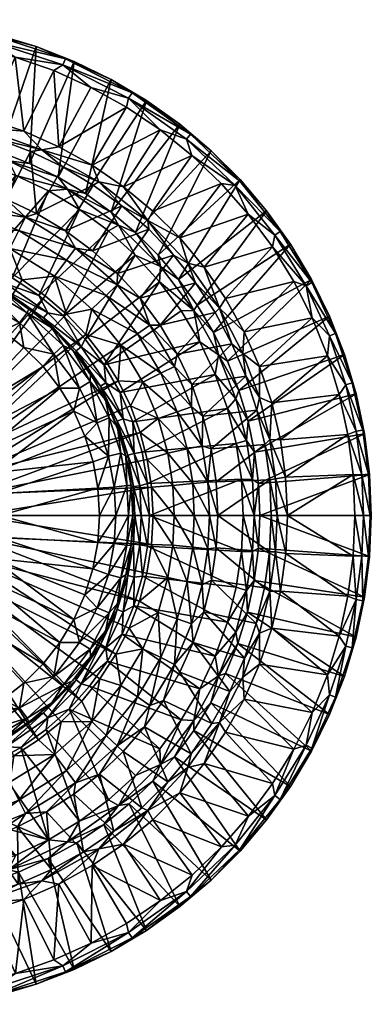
# Model space of a CAD drawing. Header units: inches. Extents: x -149 to 149, y -149 to 149.
# Tile 7 of 7: x 44 to 149, y -147 to 149. Entities that reach past the tile are written whole.
import ezdxf

# ---------------------------------------------------------------- set-up
doc = ezdxf.new("R2010")
doc.units = ezdxf.units.IN
doc.header["$MEASUREMENT"] = 0
doc.layers.add('Layer 1', color=7, linetype='Continuous')

# ---------------------------------------------------------------- blocks, each defined once
blk = doc.blocks.new('Lavabo Bucket 30')
at = {"color": 253, "true_color": 0xa4adb2}
mesh = blk.add_polyface(dxfattribs=at)
corners = [(0, 123.94, 235), (11.48, 123.41, 235), (10.49, 120.39, 233.93), (-10.49, 120.39, 233.93), (15.98, 118, 231.17), (31, 116.8, 233.93), (22.79, 121.83, 235), (50.17, 109.94, 233.93), (44.79, 115.56, 235), (55.28, 110.93, 235), (33.94, 119.2, 235), (5.33, 118.96, 231.17), (-5.37, 118.96, 231.17), (26.48, 116.1, 231.17), (36.79, 113.26, 231.17), (9.53, 115.24, 4.26), (0, 113.95, 1.21), (20.55, 112.09, 1.21), (10.86, 110.16), (19.02, 114.06, 4.26), (0, 115.63, 4.26), (28.37, 112.1, 4.26), (34.74, 142.67, 234.25), (11.73, 146.37, 234.25), (35.2, 144.56, 231.99), (11.88, 148.31, 231.99), (24.54, 147.11, 229.26), (36.6, 144.59, 229.26), (48.43, 141.08, 229.26), (57.23, 137.34, 231.99), (12.31, 148.63, 229.26), (-0.02, 149.14, 229.26), (59.91, 136.6, 229.26), (56.48, 135.54, 234.25), (-11.73, 146.37, 234.25), (18.3, 143.03, 235), (42.19, 137.89, 235), (6.09, 144.07, 235), (-6.16, 144.07, 235), (30.35, 140.97, 235), (53.74, 133.81, 235), (37.54, 109.38, 4.26), (46.45, 105.91, 4.26), (55.04, 101.72, 4.26), (10.12, 102.53, 164.33), (0.03, 103.03, 164.33)]
mesh.append_faces([[corners[k] for k in face] for face in [(0, 1, 2), (3, 0, 2), (4, 2, 5), (6, 5, 2), (7, 8, 9), (5, 10, 8), (8, 7, 5), (6, 10, 5), (1, 6, 2), (2, 11, 12), (2, 4, 11), (5, 13, 4), (5, 14, 13), (5, 7, 14), (15, 16, 17), (16, 18, 17), (15, 17, 19), (16, 15, 20), (17, 21, 19), (22, 23, 24), (24, 25, 26), (24, 26, 27), (28, 24, 27), (28, 29, 24), (30, 25, 31), (29, 28, 32), (29, 33, 22), (25, 30, 26), (23, 34, 25), (35, 23, 22), (24, 23, 25), (36, 22, 33), (29, 22, 24), (23, 37, 38), (23, 35, 37), (22, 39, 35), (22, 36, 39), (33, 40, 36), (31, 15, 30), (15, 31, 20), (19, 26, 30), (30, 15, 19), (27, 26, 21), (19, 21, 26), (27, 41, 28), (41, 27, 21), (42, 32, 28), (28, 41, 42), (42, 43, 32), (35, 1, 37), (6, 35, 39), (37, 1, 0), (36, 10, 39), (8, 36, 40), (40, 9, 8), (36, 8, 10), (39, 10, 6), (35, 6, 1), (44, 11, 4), (11, 45, 12)]], dxfattribs={"color": 253})
mesh = blk.add_polyface(dxfattribs=at)
corners = [(82.02, 88.75, 233.93), (67.32, 100.36, 233.93), (74.7, 98.9, 235), (82.3, 86.07, 231.17), (74.25, 93.11, 231.17), (50.17, 109.94, 233.93), (65.27, 105.36, 235), (55.28, 110.93, 235), (65.62, 99.39, 231.17), (56.43, 104.88, 231.17), (83.52, 91.57, 235), (55.04, 101.72, 4.26), (57.85, 98.18, 1.21), (63.27, 96.81, 4.26), (52.17, 97.62), (61.46, 92.05), (73.2, 87.34, 1.21), (78.24, 78.29), (85.86, 74.93, 1.21), (70.19, 85.58), (78.33, 85.07, 4.26), (71.03, 91.26, 4.26), (70.99, 131.18, 229.26), (81.59, 124.86, 229.26), (77.26, 127.16, 231.99), (57.23, 137.34, 231.99), (59.91, 136.6, 229.26), (76.25, 125.49, 234.25), (56.48, 135.54, 234.25), (94.84, 114.65, 231.99), (64.9, 128.77, 235), (53.74, 133.81, 235), (75.59, 122.8, 235), (85.72, 115.96, 235), (91.61, 117.69, 229.26), (49.31, 66.14), (56.63, 59.99), (63.21, 53.02), (85.55, 70.24), (57.26, 85.62, 164.33), (48.59, 90.82, 164.33), (65.37, 79.6, 164.33), (72.87, 72.82, 164.33), (89.69, 78.33, 231.17), (79.67, 65.32, 164.33), (60.32, 80.43, 158.38), (72.8, 69.33, 158.38), (65.14, 62.04, 150.04), (53.97, 71.97, 150.04), (69.49, 66.19, 153.29), (57.58, 76.77, 153.29)]
mesh.append_faces([[corners[k] for k in face] for face in [(0, 1, 2), (3, 4, 0), (1, 5, 6), (2, 1, 6), (7, 6, 5), (8, 9, 1), (0, 2, 10), (5, 1, 9), (8, 1, 4), (1, 0, 4), (11, 12, 13), (14, 15, 12), (16, 17, 18), (16, 15, 19), (12, 15, 16), (16, 19, 17), (16, 20, 21), (21, 13, 12), (12, 16, 21), (16, 18, 20), (22, 23, 24), (24, 25, 22), (25, 26, 22), (24, 27, 28), (24, 28, 25), (27, 24, 29), (28, 30, 31), (27, 32, 30), (28, 27, 30), (32, 27, 33), (22, 26, 11), (22, 13, 23), (13, 22, 11), (21, 34, 23), (23, 13, 21), (21, 20, 34), (35, 36, 19), (37, 38, 17), (36, 17, 19), (35, 19, 15), (33, 2, 6), (30, 7, 31), (6, 7, 32), (33, 6, 32), (32, 7, 30), (8, 39, 40), (4, 41, 39), (8, 4, 39), (3, 42, 41), (43, 42, 3), (42, 43, 44), (41, 4, 3), (39, 41, 45), (46, 45, 42), (47, 48, 49), (49, 48, 50), (50, 46, 49), (45, 46, 50), (45, 41, 42), (44, 46, 42)]], dxfattribs={"color": 253})
mesh = blk.add_polyface(dxfattribs=at)
corners = [(82.02, 88.75, 233.93), (94.07, 75.85, 233.93), (89.69, 78.33, 231.17), (91.62, 83.47, 235), (83.52, 91.57, 235), (98.93, 74.66, 235), (103.53, 62.33, 233.93), (96.34, 69.99, 231.17), (105.38, 65.24, 235), (82.3, 86.07, 231.17), (85.86, 74.93, 1.21), (78.24, 78.29), (85.55, 70.24), (95.81, 61.69, 1.21), (91.26, 71.02, 4.26), (85.08, 78.31, 4.26), (78.33, 85.07, 4.26), (85.72, 115.96, 235), (93.59, 113.15, 234.25), (95.24, 108.27, 235), (91.61, 117.69, 229.26), (77.26, 127.16, 231.99), (81.59, 124.86, 229.26), (94.84, 114.65, 231.99), (101.02, 109.73, 229.26), (109.7, 100.52, 231.99), (108.26, 99.21, 234.25), (109.75, 101.01, 229.26), (117.71, 91.61, 229.26), (121.8, 85.45, 231.99), (131.28, 70.02, 231.99), (124.88, 81.58, 229.26), (131.19, 70.97, 229.26), (136.59, 59.91, 229.26), (129.56, 69.1, 234.25), (120.21, 84.33, 234.25), (76.25, 125.49, 234.25), (119.46, 80.77, 235), (104.07, 99.81, 235), (112.18, 90.6, 235), (125.87, 70.35, 235), (96.82, 63.23, 4.26), (101.7, 55.04, 4.26), (74.7, 98.9, 235), (79.67, 65.32, 164.33)]
mesh.append_faces([[corners[k] for k in face] for face in [(0, 1, 2), (1, 0, 3), (3, 0, 4), (3, 5, 1), (6, 1, 5), (1, 6, 7), (8, 6, 5), (2, 9, 0), (1, 7, 2), (10, 11, 12), (10, 12, 13), (10, 13, 14), (10, 15, 16), (15, 10, 14), (17, 18, 19), (20, 21, 22), (23, 21, 20), (20, 24, 23), (18, 25, 26), (24, 25, 23), (24, 27, 25), (28, 25, 27), (25, 28, 29), (30, 29, 31), (32, 33, 30), (34, 35, 30), (30, 31, 32), (29, 28, 31), (36, 23, 18), (19, 18, 26), (25, 18, 23), (26, 29, 35), (26, 25, 29), (34, 37, 35), (30, 35, 29), (36, 18, 17), (26, 38, 19), (26, 39, 38), (35, 37, 39), (26, 35, 39), (34, 40, 37), (24, 20, 16), (24, 15, 27), (15, 24, 16), (14, 28, 27), (27, 15, 14), (31, 28, 41), (14, 41, 28), (31, 42, 32), (42, 31, 41), (4, 38, 3), (8, 5, 37), (4, 43, 19), (3, 39, 5), (40, 8, 37), (37, 5, 39), (39, 3, 38), (38, 4, 19), (19, 43, 17), (44, 2, 7)]], dxfattribs={"color": 253})
mesh = blk.add_polyface(dxfattribs=at)
corners = [(50.17, 109.94, 233.93), (46.8, 109.51, 231.17), (36.79, 113.26, 231.17), (56.43, 104.88, 231.17), (0, 113.95, 1.21), (-0.05, 110.68), (10.86, 110.16), (20.55, 112.09, 1.21), (21.56, 108.57), (42.31, 102.28), (40.11, 106.66, 1.21), (32.11, 105.93), (46.45, 105.91, 4.26), (37.54, 109.38, 4.26), (57.85, 98.18, 1.21), (52.17, 97.62), (28.37, 112.1, 4.26), (55.04, 101.72, 4.26), (23.66, 79.03), (-4.76, 82.35), (4.84, 82.35), (14.38, 81.23), (32.71, 75.73), (41.25, 71.45), (61.46, 92.05), (5.33, 118.96, 231.17), (10.12, 102.53, 164.33), (0.03, 103.03, 164.33), (20.13, 101.04, 164.33), (26.48, 116.1, 231.17), (29.94, 98.56, 164.33), (15.98, 118, 231.17), (48.59, 90.82, 164.33), (39.45, 95.15, 164.33), (65.62, 99.39, 231.17), (28.15, 96.51, 158.38), (45.3, 89.75, 158.38), (25.19, 86.36, 150.04), (12.69, 82.61, 149), (8.55, 89.55, 150.04), (4.25, 83.48, 149), (-4.21, 83.47, 149), (20.97, 80.89, 149), (-8.55, 89.55, 150.04), (9.12, 95.53, 153.29), (26.87, 92.13, 153.29), (40.54, 80.31, 150.04), (43.25, 85.67, 153.29), (-9.12, 95.53, 153.29), (9.55, 100.08, 158.38), (60.32, 80.43, 158.38), (-9.55, 100.08, 158.38), (57.26, 85.62, 164.33)]
mesh.append_faces([[corners[k] for k in face] for face in [(0, 1, 2), (1, 0, 3), (4, 5, 6), (7, 6, 8), (9, 10, 11), (12, 13, 10), (11, 10, 7), (9, 14, 10), (14, 9, 15), (7, 8, 11), (10, 13, 16), (16, 7, 10), (12, 10, 17), (10, 14, 17), (11, 18, 9), (5, 19, 20), (18, 8, 21), (20, 21, 6), (15, 9, 22), (23, 24, 15), (18, 22, 9), (18, 11, 8), (21, 8, 6), (20, 6, 5), (25, 26, 27), (28, 29, 30), (28, 26, 31), (31, 29, 28), (32, 33, 1), (1, 33, 2), (33, 30, 2), (30, 29, 2), (3, 32, 1), (3, 34, 32), (35, 28, 30), (36, 33, 32), (37, 38, 39), (40, 41, 39), (39, 38, 40), (38, 37, 42), (39, 43, 44), (37, 39, 45), (39, 44, 45), (46, 37, 47), (47, 37, 45), (48, 49, 44), (44, 35, 45), (35, 44, 49), (45, 36, 47), (36, 45, 35), (50, 47, 36), (26, 49, 27), (49, 51, 27), (49, 26, 28), (35, 49, 28), (35, 30, 33), (36, 35, 33), (36, 32, 52), (50, 36, 52)]], dxfattribs={"color": 253})
mesh = blk.add_polyface(dxfattribs=at)
corners = [(24.08, 74.34, 2.55), (33.66, 69.77, 5), (38.46, 68.02, 2.55), (51.94, 60.92, 0.64), (56.63, 59.99), (49.31, 66.14), (48.32, 60.54, 5), (54.81, 54.74, 5), (50.69, 59.46, 2.55), (41.25, 65.56, 5), (60.46, 49.5, 2.55), (39.41, 69.68, 0.64), (61.94, 50.71, 0.64), (41.25, 71.45), (32.71, 75.73), (24.67, 76.16, 0.64), (52.17, 97.62), (61.46, 92.05), (63.43, 54.4, 149), (20.06, 22.21, 149), (57.59, 60.53, 149), (15.04, 25.89, 149), (36.84, 74.99, 149), (44.22, 70.88, 149), (51.18, 66.04, 149), (68.61, 47.7, 149), (73.08, 40.53, 149), (24.25, 17.55, 149), (24.08, 28.75, 120), (44.8, 50.48, 120), (38.36, 55.54, 120), (50.52, 44.77, 120), (55.58, 38.29, 120), (28.68, 24.15, 120), (30.69, 71.18, 110), (25.62, 73.11, 5), (38.77, 67.13, 110), (46.29, 62.19, 110), (53.2, 56.39, 110), (59.4, 49.81, 110), (29.06, 78.34, 149), (25.19, 86.36, 150.04), (40.54, 80.31, 150.04), (53.97, 71.97, 150.04), (57.58, 76.77, 153.29), (43.25, 85.67, 153.29), (60.32, 80.43, 158.38), (30.66, 65.58, 118.72), (31.42, 59.73, 120), (43.43, 57.91, 118.72), (53.73, 48.51, 118.72), (32.28, 69.05, 114.89), (45.73, 60.98, 114.89), (56.58, 51.08, 114.89)]
mesh.append_faces([[corners[k] for k in face] for face in [(0, 1, 2), (3, 4, 5), (6, 7, 8), (2, 1, 9), (9, 6, 8), (9, 8, 2), (7, 10, 8), (11, 0, 2), (3, 2, 8), (3, 11, 2), (4, 3, 12), (12, 3, 8), (11, 13, 14), (15, 11, 14), (13, 11, 5), (11, 3, 5), (13, 16, 14), (17, 13, 5), (18, 19, 20), (21, 22, 23), (23, 24, 21), (24, 20, 19), (25, 26, 27), (27, 18, 25), (28, 29, 30), (31, 29, 28), (32, 31, 33), (34, 1, 35), (1, 36, 9), (36, 1, 34), (6, 9, 37), (36, 37, 9), (38, 7, 6), (6, 37, 38), (39, 7, 38), (40, 41, 42), (42, 23, 22), (43, 42, 44), (42, 22, 40), (20, 24, 43), (23, 42, 43), (24, 23, 43), (44, 42, 45), (45, 46, 44), (47, 48, 30), (47, 30, 49), (29, 50, 49), (31, 50, 29), (51, 36, 34), (49, 30, 29), (32, 50, 31), (49, 50, 52), (52, 50, 53), (49, 51, 47), (51, 49, 52), (38, 53, 39), (37, 52, 38), (52, 53, 38), (52, 37, 36), (51, 52, 36)]], dxfattribs={"color": 253})
mesh = blk.add_polyface(dxfattribs=at)
corners = [(24.08, 74.34, 2.55), (17.28, 75.53, 5), (25.62, 73.11, 5), (8.2, 77.71, 2.55), (0, 77.5, 5), (8.71, 77, 5), (33.66, 69.77, 5), (24.67, 76.16, 0.64), (-8.2, 77.71, 2.55), (8.4, 79.61, 0.64), (14.38, 81.23), (4.84, 82.35), (39.41, 69.68, 0.64), (-8.4, 79.61, 0.64), (23.66, 79.03), (32.71, 75.73), (20.97, 80.89, 149), (3.16, 29.83, 149), (12.69, 82.61, 149), (29.06, 78.34, 149), (9.32, 28.48, 149), (4.25, 83.48, 149), (36.84, 74.99, 149), (20.06, 22.21, 149), (15.04, 25.89, 149), (51.18, 66.04, 149), (-3.11, 29.82, 149), (18.69, 32.5, 120), (31.42, 59.73, 120), (12.8, 35.25, 120), (6.44, 36.93, 120), (16.2, 65.52, 120), (8.16, 67.01, 120), (23.92, 63.12, 120), (0, 37.5, 120), (0.07, 67.49, 120), (38.36, 55.54, 120), (24.08, 28.75, 120), (4.49, 77.37, 110), (13.46, 76.32, 110), (22.2, 74.25, 110), (30.69, 71.18, 110), (25.19, 86.36, 150.04), (30.66, 65.58, 118.72), (16.73, 74.36, 114.89), (15.89, 70.62, 118.72), (0, 72.39, 118.72), (32.28, 69.05, 114.89), (0, 76.22, 114.89), (15.36, 31.51, 119.36), (5.36, 34.64, 119.36), (-5.36, 34.64, 119.36), (5.07, 32.75, 117.45)]
mesh.append_faces([[corners[k] for k in face] for face in [(0, 1, 2), (3, 4, 5), (1, 0, 3), (6, 0, 2), (5, 1, 3), (3, 0, 7), (3, 8, 4), (9, 10, 11), (9, 8, 3), (10, 9, 7), (7, 9, 3), (0, 12, 7), (13, 9, 11), (14, 10, 7), (7, 15, 14), (16, 17, 18), (16, 19, 20), (18, 17, 21), (20, 19, 22), (17, 16, 20), (23, 24, 25), (24, 20, 22), (21, 17, 26), (27, 28, 29), (30, 31, 32), (33, 31, 29), (32, 34, 30), (35, 34, 32), (30, 29, 31), (33, 29, 28), (28, 27, 36), (36, 27, 37), (5, 4, 38), (5, 39, 1), (39, 5, 38), (2, 1, 40), (39, 40, 1), (2, 40, 41), (19, 16, 42), (33, 28, 43), (39, 44, 40), (43, 45, 33), (31, 33, 45), (45, 46, 32), (45, 32, 31), (32, 46, 35), (43, 44, 45), (44, 43, 47), (45, 48, 46), (48, 45, 44), (47, 41, 40), (44, 47, 40), (44, 39, 38), (48, 44, 38), (49, 29, 50), (51, 52, 50), (29, 30, 50), (34, 50, 30), (51, 50, 34)]], dxfattribs={"color": 253})
mesh = blk.add_polyface(dxfattribs=at)
corners = [(95.81, 61.69, 1.21), (85.55, 70.24), (92.02, 61.52), (61.94, 50.71, 0.64), (50.69, 59.46, 2.55), (60.46, 49.5, 2.55), (60.59, 48.27, 5), (54.81, 54.74, 5), (65.62, 41.18, 5), (69.82, 33.57, 5), (67.76, 38.91, 2.55), (69.43, 39.86, 0.64), (74.62, 29, 0.64), (63.21, 53.02), (56.63, 59.99), (68.94, 45.3), (73.74, 36.98), (97.6, 52.21), (78.24, 78.29), (77.54, 28.17), (102.25, 42.38), (79.67, 65.32, 164.33), (96.34, 69.99, 231.17), (85.68, 57.21, 164.33), (59.4, 49.81, 110), (64.76, 42.6, 110), (69.27, 34.79, 110), (90.87, 48.53, 164.33), (89.99, 44.83, 158.38), (82.64, 57.24, 158.38), (65.14, 62.04, 150.04), (73.95, 51.22, 150.04), (63.43, 54.4, 149), (53.97, 71.97, 150.04), (57.59, 60.53, 149), (73.08, 40.53, 149), (68.61, 47.7, 149), (76.8, 32.91, 149), (80.52, 40.11, 150.04), (85.1, 29.18, 150.04), (78.89, 54.64, 153.29), (69.49, 66.19, 153.29), (85.9, 42.79, 153.29), (90.78, 31.12, 153.29), (72.8, 69.33, 158.38), (95.1, 32.61, 158.38), (61.46, 38.24, 118.72), (55.58, 38.29, 120), (59.77, 31.36, 120), (56.58, 51.08, 114.89), (64.72, 40.27, 114.89), (53.73, 48.51, 118.72), (66.82, 27.84, 118.72), (70.36, 29.32, 114.89)]
mesh.append_faces([[corners[k] for k in face] for face in [(0, 1, 2), (3, 4, 5), (6, 5, 7), (5, 6, 8), (8, 9, 10), (5, 8, 10), (11, 5, 10), (11, 3, 5), (12, 11, 10), (13, 14, 3), (3, 15, 13), (11, 16, 15), (3, 11, 15), (11, 12, 16), (17, 2, 15), (18, 14, 13), (16, 19, 20), (17, 16, 20), (15, 1, 13), (15, 16, 17), (15, 2, 1), (21, 22, 23), (7, 24, 6), (8, 6, 25), (24, 25, 6), (26, 9, 8), (8, 25, 26), (27, 28, 29), (30, 31, 32), (33, 30, 34), (35, 36, 31), (34, 30, 32), (36, 32, 31), (37, 35, 38), (31, 38, 35), (37, 38, 39), (31, 30, 40), (40, 30, 41), (38, 31, 42), (42, 31, 40), (43, 38, 42), (41, 29, 40), (29, 41, 44), (40, 28, 42), (29, 28, 40), (42, 45, 43), (28, 45, 42), (23, 29, 21), (29, 44, 21), (29, 23, 27), (46, 47, 48), (49, 50, 24), (47, 46, 51), (46, 52, 50), (46, 49, 51), (50, 49, 46), (25, 50, 26), (50, 53, 26), (50, 25, 24)]], dxfattribs={"color": 253})
mesh = blk.add_polyface(dxfattribs=at)
corners = [(110.59, 48.72, 233.93), (110.96, 55.21, 235), (115.58, 44.75, 235), (103.53, 62.33, 233.93), (119.22, 33.87, 235), (115.53, 35.46, 233.93), (114.81, 31.68, 231.17), (111.49, 41.85, 231.17), (102.23, 61.07, 231.17), (96.34, 69.99, 231.17), (107.29, 51.66, 231.17), (105.38, 65.24, 235), (96.82, 63.23, 4.26), (91.26, 71.02, 4.26), (95.81, 61.69, 1.21), (92.02, 61.52), (97.6, 52.21), (102.25, 42.38), (108.41, 35.11, 1.21), (103.23, 48.26, 1.21), (105.91, 32.16), (101.7, 55.04, 4.26), (105.91, 46.44, 4.26), (109.38, 37.55, 4.26), (138.37, 54.7, 231.99), (141.07, 48.43, 229.26), (143.36, 39.84, 231.99), (144.6, 36.61, 229.26), (131.28, 70.02, 231.99), (136.59, 59.91, 229.26), (146.56, 25.68, 231.99), (129.56, 69.1, 234.25), (136.56, 53.98, 234.25), (141.48, 39.32, 234.25), (131.38, 59.44, 235), (125.87, 70.35, 235), (135.96, 48.04, 235), (139.54, 36.36, 235), (131.19, 70.97, 229.26), (112.11, 28.39, 4.26), (77.54, 28.17), (90.87, 48.53, 164.33), (95.19, 39.38, 164.33), (85.68, 57.21, 164.33), (98.58, 29.88, 164.33), (89.99, 44.83, 158.38), (95.1, 32.61, 158.38)]
mesh.append_faces([[corners[k] for k in face] for face in [(0, 1, 2), (0, 3, 1), (4, 5, 2), (0, 2, 5), (5, 6, 7), (3, 8, 9), (8, 3, 10), (3, 11, 1), (0, 10, 3), (10, 0, 7), (0, 5, 7), (12, 13, 14), (14, 15, 16), (17, 18, 19), (14, 16, 19), (18, 17, 20), (16, 17, 19), (14, 21, 12), (19, 22, 21), (14, 19, 21), (22, 19, 23), (18, 23, 19), (24, 25, 26), (25, 27, 26), (28, 29, 24), (25, 24, 29), (26, 27, 30), (31, 24, 32), (31, 28, 24), (32, 26, 33), (32, 24, 26), (33, 26, 30), (31, 34, 35), (32, 36, 34), (31, 32, 34), (33, 37, 36), (32, 33, 36), (22, 29, 38), (38, 21, 22), (25, 29, 23), (22, 23, 29), (25, 39, 27), (39, 25, 23), (40, 20, 17), (36, 2, 34), (4, 36, 37), (1, 11, 35), (1, 35, 34), (36, 4, 2), (34, 2, 1), (10, 41, 8), (42, 10, 7), (41, 43, 8), (8, 43, 9), (10, 42, 41), (42, 7, 44), (6, 44, 7), (42, 45, 41), (44, 46, 42), (46, 45, 42)]], dxfattribs={"color": 253})
mesh = blk.add_polyface(dxfattribs=at)
corners = [(32.24, 0, 86.02), (32.5, 0, 87), (31.98, 6, 87), (32.5, 0, 115), (32.03, -5.36, 115), (33.14, 0, 117.45), (36.96, -6.53, 120), (37.5, 0, 120), (34.57, -5.8, 119.36), (35.05, 0, 119.36), (32.68, -5.49, 117.45), (31.02, -11.66, 117.45), (32.81, -12.34, 119.36), (35.27, -12.86, 120), (65.52, -16.11, 120), (71.89, -8.49, 118.72), (66.99, -8.14, 120), (67.5, 0, 120), (72.39, 0, 118.72), (32.04, 5.67, 115), (76.8, 32.91, 149), (79.74, 24.98, 149), (27.38, 12.11, 149), (83.14, 8.47, 149), (29.31, 6.24, 149), (81.86, 16.79, 149), (81.76, -17.39, 149), (29.32, -6.31, 149), (83.12, -8.8, 149), (83.59, 0, 149), (30, 0, 149), (73.08, 40.53, 149), (24.25, 17.55, 149), (20.06, 22.21, 149), (63.43, 54.4, 149), (24.08, 28.75, 120), (28.68, 24.15, 120), (50.52, 44.77, 120), (59.77, 31.36, 120), (55.58, 38.29, 120), (32.44, 18.8, 120), (35.22, 12.85, 120), (63.13, 23.88, 120), (65.54, 16.16, 120), (36.91, 6.57, 120), (66.99, 8.2, 120), (66.82, 27.84, 118.72), (61.46, 38.24, 118.72), (70.16, 17.82, 118.72), (71.89, 8.49, 118.72), (64.72, 40.27, 114.89), (70.36, 29.32, 114.89), (32.68, 5.49, 117.45), (34.57, 5.8, 119.36), (32.81, 12.34, 119.36), (31.02, 11.66, 117.45)]
mesh.append_faces([[corners[k] for k in face] for face in [(0, 1, 2), (3, 4, 5), (6, 7, 8), (7, 9, 8), (10, 9, 5), (10, 11, 8), (8, 11, 12), (4, 10, 5), (12, 13, 6), (8, 12, 6), (10, 8, 9), (14, 15, 16), (17, 16, 18), (19, 2, 1), (3, 19, 1), (20, 21, 22), (23, 24, 25), (26, 27, 28), (29, 30, 23), (28, 30, 29), (25, 24, 21), (22, 31, 20), (27, 30, 28), (30, 24, 23), (24, 22, 21), (22, 32, 31), (32, 33, 34), (35, 36, 37), (38, 39, 40), (38, 41, 42), (43, 41, 44), (7, 16, 17), (45, 7, 17), (6, 14, 16), (6, 16, 7), (41, 38, 40), (40, 39, 36), (41, 43, 42), (44, 45, 43), (45, 44, 7), (4, 3, 1), (38, 46, 47), (46, 38, 42), (48, 46, 42), (43, 45, 48), (48, 42, 43), (49, 45, 17), (50, 46, 51), (3, 5, 52), (9, 7, 44), (44, 41, 53), (41, 54, 53), (5, 9, 53), (52, 54, 55), (52, 19, 3), (53, 54, 52), (53, 52, 5), (44, 53, 9), (40, 54, 41)]], dxfattribs={"color": 253})
mesh = blk.add_polyface(dxfattribs=at)
corners = [(69.82, 33.57, 5), (72.83, 28.31, 2.55), (67.76, 38.91, 2.55), (73.13, 25.56, 5), (82.5, 0), (81.93, 9.63), (79.56, 8.87, 0.64), (76.01, 18.13, 2.55), (75.54, 17.21, 5), (78.14, 0, 2.55), (77.66, 8.66, 2.55), (76.99, 8.69, 5), (77.5, 0, 5), (80.05, 0, 0.64), (74.62, 29, 0.64), (77.87, 18.58, 0.64), (77.54, 28.17), (73.74, 36.98), (80.28, 19.02), (72.39, 0, 118.72), (66.99, -8.14, 120), (71.89, -8.49, 118.72), (75.7, -8.94, 114.89), (77.5, 0, 110), (76.22, 0, 114.89), (77, -9.02, 110), (77.03, -8.7, 5), (72.85, 26.5, 110), (69.27, 34.79, 110), (75.43, 17.89, 110), (77, 9.02, 110), (79.74, 24.98, 149), (76.8, 32.91, 149), (85.1, 29.18, 150.04), (87.99, 18.73, 150.04), (81.86, 16.79, 149), (75.7, 8.94, 114.89), (73.88, 18.76, 114.89), (71.89, 8.49, 118.72), (70.16, 17.82, 118.72), (66.99, 8.2, 120), (67.5, 0, 120), (66.82, 27.84, 118.72), (70.36, 29.32, 114.89), (81.96, -9.24), (77.66, -8.66, 2.55), (79.56, -8.87, 0.64)]
mesh.append_faces([[corners[k] for k in face] for face in [(0, 1, 2), (3, 1, 0), (4, 5, 6), (3, 7, 1), (7, 3, 8), (9, 10, 11), (9, 11, 12), (6, 13, 4), (10, 7, 8), (10, 9, 13), (2, 1, 14), (1, 7, 15), (15, 14, 1), (7, 10, 6), (6, 15, 7), (11, 10, 8), (14, 16, 17), (18, 16, 15), (14, 15, 16), (18, 15, 5), (15, 6, 5), (6, 10, 13), (19, 20, 21), (22, 23, 24), (24, 21, 22), (19, 21, 24), (25, 23, 22), (23, 26, 12), (26, 23, 25), (0, 27, 3), (27, 0, 28), (8, 3, 29), (27, 29, 3), (30, 11, 8), (8, 29, 30), (23, 11, 30), (23, 12, 11), (31, 32, 33), (34, 35, 31), (24, 30, 36), (24, 23, 30), (19, 24, 36), (37, 36, 29), (38, 39, 40), (19, 38, 41), (38, 37, 39), (36, 37, 38), (42, 39, 43), (37, 43, 39), (38, 19, 36), (29, 36, 30), (27, 37, 29), (28, 43, 27), (43, 37, 27), (44, 4, 13), (45, 9, 12), (26, 45, 12), (13, 9, 46), (45, 46, 9), (46, 44, 13)]], dxfattribs={"color": 253})
mesh = blk.add_polyface(dxfattribs=at)
corners = [(114.08, 19.04, 4.26), (112.11, 28.39, 4.26), (111.7, 22.57, 1.21), (105.91, 32.16), (108.56, 21.61), (108.41, 35.11, 1.21), (113.44, 10.83, 1.21), (110.15, 10.89), (110.69, 0), (113.95, 0, 1.21), (109.38, 37.55, 4.26), (103.03, 0, 164.33), (102.55, -9.8, 164.33), (100.53, 0, 158.38), (100.03, -10.03, 158.38), (95.49, -9.57, 153.29), (89.96, 0, 150.04), (95.97, 0, 153.29), (89.51, -8.97, 150.04), (83.12, -8.8, 149), (83.59, 0, 149), (119.08, 0, 231.17), (118.56, -10.99, 231.17), (77.54, 28.17), (80.28, 19.02), (82.5, 0), (110.17, -10.86), (81.93, 9.63), (81.96, -9.24), (101.04, 20.07, 164.33), (98.58, 29.88, 164.33), (114.81, 31.68, 231.17), (118.62, 10.69, 231.17), (102.52, 10.11, 164.33), (117.18, 21.28, 231.17), (90.78, 31.12, 153.29), (85.1, 29.18, 150.04), (80.52, 40.11, 150.04), (79.74, 24.98, 149), (87.99, 18.73, 150.04), (93.86, 19.98, 153.29), (100.03, 10.03, 158.38), (95.49, 9.57, 153.29), (89.51, 8.97, 150.04), (83.14, 8.47, 149), (81.86, 16.79, 149), (98.33, 20.93, 158.38), (95.1, 32.61, 158.38), (113.44, -10.83, 1.21)]
mesh.append_faces([[corners[k] for k in face] for face in [(0, 1, 2), (2, 3, 4), (2, 5, 3), (4, 6, 2), (6, 4, 7), (8, 9, 7), (7, 9, 6), (10, 5, 1), (5, 2, 1), (2, 6, 0), (11, 12, 13), (14, 13, 12), (15, 16, 17), (18, 19, 20), (18, 20, 16), (15, 18, 16), (17, 13, 14), (15, 17, 14), (21, 22, 11), (22, 12, 11), (23, 24, 3), (25, 26, 8), (27, 25, 7), (27, 4, 24), (25, 28, 26), (25, 8, 7), (27, 7, 4), (24, 4, 3), (29, 30, 31), (32, 33, 34), (33, 32, 11), (29, 34, 33), (29, 31, 34), (35, 36, 37), (38, 36, 39), (40, 39, 36), (13, 41, 11), (42, 43, 39), (43, 44, 45), (40, 36, 35), (44, 16, 20), (45, 39, 43), (41, 42, 40), (41, 13, 42), (17, 16, 43), (42, 39, 40), (44, 43, 16), (35, 46, 40), (35, 47, 46), (17, 42, 13), (41, 40, 46), (43, 42, 17), (29, 46, 30), (46, 47, 30), (29, 33, 41), (41, 46, 29), (33, 11, 41), (9, 8, 48), (8, 26, 48)]], dxfattribs={"color": 253})
mesh = blk.add_polyface(dxfattribs=at)
corners = [(119.22, 33.87, 235), (118.67, 22.81, 233.93), (115.53, 35.46, 233.93), (121.83, 22.77, 235), (123.41, 11.48, 235), (120.35, 10.96, 233.93), (123.94, 0, 235), (120.85, 0, 233.93), (118.62, 10.69, 231.17), (119.08, 0, 231.17), (117.18, 21.28, 231.17), (114.81, 31.68, 231.17), (113.95, 0, 1.21), (115.63, 0, 4.26), (115.25, 9.57, 4.26), (113.44, 10.83, 1.21), (114.08, 19.04, 4.26), (144.6, 36.61, 229.26), (147.13, 24.56, 229.26), (146.56, 25.68, 231.99), (148.27, 12.38, 231.99), (148.79, 0, 231.99), (149.15, 0, 229.26), (148.65, 12.33, 229.26), (146.33, 12.22, 234.25), (146.84, 0, 234.25), (144.2, 0, 235), (143.67, 12.28, 235), (144.64, 25.35, 234.25), (141.48, 39.32, 234.25), (142.12, 24.38, 235), (139.54, 36.36, 235), (112.11, 28.39, 4.26), (115.23, -9.82, 4.26), (148.65, -12.33, 229.26), (123.43, -11.45, 235), (143.67, -12.23, 235), (103.03, 0, 164.33), (146.33, -12.22, 234.25), (148.27, -12.38, 231.99), (113.44, -10.83, 1.21), (120.35, -10.96, 233.93), (118.56, -10.99, 231.17)]
mesh.append_faces([[corners[k] for k in face] for face in [(0, 1, 2), (1, 3, 4), (0, 3, 1), (5, 4, 6), (5, 7, 8), (4, 5, 1), (8, 7, 9), (1, 10, 11), (2, 1, 11), (5, 8, 10), (10, 1, 5), (7, 5, 6), (12, 13, 14), (15, 14, 16), (14, 15, 12), (17, 18, 19), (18, 20, 19), (21, 20, 22), (23, 22, 20), (20, 21, 24), (25, 26, 27), (20, 24, 28), (29, 19, 28), (30, 28, 24), (20, 28, 19), (23, 20, 18), (28, 30, 31), (29, 28, 31), (24, 27, 30), (24, 25, 27), (25, 24, 21), (16, 18, 17), (17, 32, 16), (23, 18, 14), (16, 14, 18), (13, 23, 14), (22, 23, 13), (13, 33, 34), (22, 13, 34), (30, 27, 4), (26, 6, 27), (35, 6, 36), (3, 31, 30), (36, 6, 26), (27, 6, 4), (30, 4, 3), (31, 3, 0), (9, 37, 8), (38, 36, 26), (34, 21, 22), (25, 21, 39), (21, 34, 39), (38, 25, 39), (25, 38, 26), (33, 13, 12), (12, 40, 33), (41, 42, 9), (35, 7, 6), (41, 7, 35), (7, 41, 9)]], dxfattribs={"color": 253})
mesh = blk.add_polyface(dxfattribs=at)
corners = [(32.51, -18.78, 120), (35.27, -12.86, 120), (32.81, -12.34, 119.36), (29.27, -19.3, 119.36), (59.76, -31.31, 120), (61.46, -38.24, 118.72), (66.82, -27.84, 118.72), (63.09, -23.9, 120), (38.35, -55.49, 120), (31.39, -59.71, 120), (43.43, -57.91, 118.72), (53.73, -48.51, 118.72), (55.55, -38.29, 120), (50.52, -44.71, 120), (64.72, -40.27, 114.89), (56.58, -51.08, 114.89), (64.76, -42.6, 110), (44.77, -50.45, 120), (45.73, -60.98, 114.89), (53.2, -56.39, 110), (46.29, -62.19, 110), (59.4, -49.81, 110), (65.14, -62.04, 150.04), (62.14, -55.91, 149), (67.61, -49.15, 149), (48.34, -60.61, 5), (54.81, -54.82, 5), (60.61, -48.32, 5), (65.64, -41.24, 5), (79.51, -25.78, 149), (76.37, -33.98, 149), (27.38, -12.25, 149), (72.41, -41.74, 149), (41.79, -72.39, 149), (14.98, -25.99, 149), (49.18, -67.58, 149), (20, -22.34, 149), (55.94, -62.11, 149), (24.26, -17.65, 149), (29.32, -6.31, 149), (81.76, -17.39, 149), (65.52, -16.11, 120), (24.11, -28.77, 120), (28.76, -24.13, 120), (36.96, -6.53, 120), (67.76, -38.91, 2.55), (60.46, -49.5, 2.55), (61.94, -50.71, 0.64), (50.69, -59.46, 2.55), (51.94, -60.92, 0.64), (64.5, -51.4), (69.86, -43.84), (58.35, -58.28)]
mesh.append_faces([[corners[k] for k in face] for face in [(0, 1, 2), (2, 3, 0), (4, 5, 6), (7, 4, 6), (8, 9, 10), (11, 12, 13), (14, 15, 16), (8, 10, 17), (11, 17, 10), (4, 12, 5), (11, 13, 17), (11, 5, 12), (11, 10, 15), (15, 10, 18), (11, 14, 5), (15, 14, 11), (19, 18, 20), (21, 15, 19), (15, 18, 19), (15, 21, 16), (22, 23, 24), (20, 25, 19), (21, 26, 27), (26, 21, 19), (28, 16, 27), (21, 27, 16), (19, 25, 26), (29, 30, 31), (31, 30, 32), (33, 34, 35), (36, 23, 37), (37, 35, 36), (24, 38, 32), (38, 24, 23), (29, 39, 40), (36, 38, 23), (38, 31, 32), (31, 39, 29), (41, 1, 7), (12, 4, 0), (13, 42, 17), (13, 43, 42), (4, 1, 0), (4, 7, 1), (44, 1, 41), (12, 43, 13), (0, 43, 12), (17, 42, 8), (45, 46, 47), (48, 26, 25), (28, 27, 46), (48, 46, 26), (28, 46, 45), (26, 46, 27), (46, 48, 49), (46, 49, 47), (50, 51, 47), (47, 52, 50), (47, 49, 52)]], dxfattribs={"color": 253})
mesh = blk.add_polyface(dxfattribs=at)
corners = [(71.89, -8.49, 118.72), (65.52, -16.11, 120), (70.16, -17.82, 118.72), (75.7, -8.94, 114.89), (66.82, -27.84, 118.72), (63.09, -23.9, 120), (61.46, -38.24, 118.72), (70.36, -29.32, 114.89), (64.72, -40.27, 114.89), (73.88, -18.76, 114.89), (69.27, -34.79, 110), (64.76, -42.6, 110), (72.85, -26.5, 110), (75.43, -17.89, 110), (77, -9.02, 110), (65.14, -62.04, 150.04), (67.61, -49.15, 149), (73.95, -51.22, 150.04), (72.41, -41.74, 149), (76.37, -33.98, 149), (85.1, -29.18, 150.04), (80.52, -40.11, 150.04), (79.51, -25.78, 149), (78.89, -54.64, 153.29), (85.9, -42.79, 153.29), (69.49, -66.19, 153.29), (82.64, -57.24, 158.38), (65.64, -41.24, 5), (69.84, -33.64, 5), (73.18, -25.6, 5), (75.58, -17.27, 5), (77.03, -8.7, 5), (69.86, -43.84), (97.62, -52.18), (74.32, -35.75), (64.5, -51.4), (92.04, -61.48), (85.57, -70.21), (58.35, -58.28), (81.96, -9.24), (79.56, -8.87, 0.64), (80.41, -18.32), (77.87, -18.58, 0.64), (72.83, -28.31, 2.55), (76.01, -18.13, 2.55), (67.76, -38.91, 2.55), (77.66, -8.66, 2.55), (74.62, -29, 0.64), (69.43, -39.86, 0.64), (61.94, -50.71, 0.64), (77.85, -27.22)]
mesh.append_faces([[corners[k] for k in face] for face in [(0, 1, 2), (3, 0, 2), (4, 2, 5), (5, 2, 1), (4, 6, 7), (8, 7, 6), (2, 4, 9), (9, 4, 7), (9, 3, 2), (10, 8, 11), (12, 7, 10), (7, 8, 10), (13, 9, 12), (9, 7, 12), (9, 13, 14), (14, 3, 9), (15, 16, 17), (16, 18, 17), (19, 20, 21), (21, 17, 18), (22, 20, 19), (19, 21, 18), (21, 23, 17), (23, 21, 24), (15, 17, 25), (17, 23, 25), (24, 26, 23), (27, 28, 10), (10, 11, 27), (12, 28, 29), (28, 12, 10), (30, 13, 29), (12, 29, 13), (30, 31, 14), (14, 13, 30), (32, 33, 34), (32, 35, 36), (37, 35, 38), (39, 40, 41), (42, 41, 40), (28, 43, 29), (44, 29, 43), (45, 43, 28), (30, 44, 31), (45, 28, 27), (46, 42, 40), (42, 46, 44), (31, 44, 46), (44, 43, 47), (29, 44, 30), (47, 42, 44), (43, 45, 48), (48, 47, 43), (32, 48, 49), (49, 48, 45), (42, 50, 41), (47, 50, 42), (47, 34, 50), (48, 32, 34), (47, 48, 34)]], dxfattribs={"color": 253})
mesh = blk.add_polyface(dxfattribs=at)
corners = [(85.1, -29.18, 150.04), (79.51, -25.78, 149), (87.99, -18.73, 150.04), (93.86, -19.98, 153.29), (89.51, -8.97, 150.04), (95.49, -9.57, 153.29), (83.12, -8.8, 149), (81.76, -17.39, 149), (100.03, -10.03, 158.38), (98.33, -20.93, 158.38), (101.15, -19.47, 164.33), (86.69, -55.67, 164.33), (81.01, -63.65, 164.33), (82.64, -57.24, 158.38), (90.78, -31.12, 153.29), (85.9, -42.79, 153.29), (80.52, -40.11, 150.04), (95.1, -32.61, 158.38), (89.99, -44.83, 158.38), (102.55, -9.8, 164.33), (98.84, -29, 164.33), (95.65, -38.25, 164.33), (91.58, -47.18, 164.33), (111.04, -42.97, 231.17), (101.26, -62.65, 231.17), (106.6, -53.04, 231.17), (114.52, -32.56, 231.17), (117.04, -21.85, 231.17), (80.41, -18.32), (105.94, -32.13), (108.58, -21.61), (102.27, -42.36), (77.85, -27.22), (74.32, -35.75), (110.17, -10.86), (81.96, -9.24), (69.86, -43.84), (92.04, -61.48), (97.62, -52.18), (108.41, -35.11, 1.21), (111.7, -22.57, 1.21), (103.23, -48.26, 1.21), (95.81, -61.69, 1.21), (109.04, -38.53, 4.26), (111.92, -29.14, 4.26), (105.38, -47.62, 4.26), (100.95, -56.39, 4.26), (103.53, -62.33, 233.93), (110.59, -48.72, 233.93), (110.95, -55.25, 235)]
mesh.append_faces([[corners[k] for k in face] for face in [(0, 1, 2), (3, 4, 5), (6, 2, 7), (8, 9, 5), (9, 8, 10), (11, 12, 13), (2, 6, 4), (3, 5, 9), (0, 2, 14), (2, 1, 7), (14, 2, 3), (0, 15, 16), (15, 0, 14), (3, 17, 14), (3, 2, 4), (9, 17, 3), (14, 18, 15), (18, 14, 17), (18, 13, 15), (10, 8, 19), (20, 9, 10), (21, 17, 20), (17, 9, 20), (22, 18, 21), (18, 17, 21), (18, 22, 11), (13, 18, 11), (20, 23, 21), (24, 22, 25), (22, 21, 25), (24, 11, 22), (26, 20, 10), (23, 20, 26), (23, 25, 21), (27, 10, 19), (28, 29, 30), (31, 32, 33), (32, 31, 29), (30, 34, 35), (36, 37, 38), (33, 38, 31), (28, 32, 29), (35, 28, 30), (39, 40, 29), (31, 41, 39), (42, 41, 38), (37, 42, 38), (39, 29, 31), (43, 39, 41), (30, 29, 40), (39, 43, 44), (41, 45, 43), (45, 41, 46), (41, 31, 38), (41, 42, 46), (47, 48, 49), (24, 25, 47), (23, 48, 25), (48, 47, 25)]], dxfattribs={"color": 253})
mesh = blk.add_polyface(dxfattribs=at)
corners = [(117.04, -21.85, 231.17), (114.52, -32.56, 231.17), (101.15, -19.47, 164.33), (102.55, -9.8, 164.33), (118.56, -10.99, 231.17), (100.95, -56.39, 4.26), (131.19, -70.97, 229.26), (105.38, -47.62, 4.26), (136.59, -59.91, 229.26), (109.04, -38.53, 4.26), (111.92, -29.14, 4.26), (141.07, -48.43, 229.26), (144.6, -36.61, 229.26), (113.99, -19.55, 4.26), (147.13, -24.56, 229.26), (115.23, -9.82, 4.26), (148.65, -12.33, 229.26), (123.43, -11.45, 235), (142.11, -24.34, 235), (121.85, -22.79, 235), (131.41, -59.36, 235), (110.95, -55.25, 235), (115.58, -44.77, 235), (139.54, -36.32, 235), (119.23, -33.91, 235), (135.97, -48, 235), (143.67, -12.23, 235), (148.27, -12.38, 231.99), (146.56, -25.68, 231.99), (143.36, -39.84, 231.99), (138.37, -54.7, 231.99), (141.48, -39.32, 234.25), (144.64, -25.35, 234.25), (146.33, -12.22, 234.25), (136.56, -53.98, 234.25), (131.28, -70.02, 231.99), (113.44, -10.83, 1.21), (110.17, -10.86), (111.7, -22.57, 1.21), (108.58, -21.61), (108.41, -35.11, 1.21), (118.67, -22.81, 233.93), (120.35, -10.96, 233.93), (110.59, -48.72, 233.93), (115.53, -35.46, 233.93), (111.04, -42.97, 231.17)]
mesh.append_faces([[corners[k] for k in face] for face in [(0, 1, 2), (3, 4, 0), (5, 6, 7), (8, 9, 7), (7, 6, 8), (10, 9, 11), (8, 11, 9), (10, 12, 13), (12, 10, 11), (14, 15, 13), (13, 12, 14), (14, 16, 15), (17, 18, 19), (20, 21, 22), (19, 23, 24), (24, 25, 22), (20, 22, 25), (25, 24, 23), (23, 19, 18), (18, 17, 26), (14, 27, 16), (12, 28, 14), (11, 29, 12), (30, 29, 11), (30, 11, 8), (29, 31, 32), (29, 28, 12), (14, 28, 27), (18, 26, 32), (26, 33, 32), (33, 27, 28), (32, 33, 28), (32, 28, 29), (31, 30, 34), (31, 29, 30), (34, 30, 35), (32, 23, 18), (31, 23, 32), (31, 25, 23), (34, 25, 31), (34, 20, 25), (36, 37, 38), (13, 36, 38), (39, 38, 37), (36, 13, 15), (38, 10, 13), (38, 40, 10), (19, 41, 42), (22, 21, 43), (42, 41, 4), (41, 44, 1), (24, 44, 41), (22, 43, 44), (17, 19, 42), (41, 0, 4), (0, 41, 1), (41, 19, 24), (1, 44, 45), (44, 24, 22), (43, 45, 44)]], dxfattribs={"color": 253})
mesh = blk.add_polyface(dxfattribs=at)
corners = [(-2.66, -32.39, 115), (5.07, -32.75, 117.45), (2.73, -32.37, 115), (8, -31.48, 115), (12.82, -35.24, 120), (18.73, -32.51, 120), (15.36, -31.51, 119.36), (14.52, -29.79, 117.45), (-5.07, -32.75, 117.45), (5.36, -34.64, 119.36), (6.49, -36.92, 120), (-0.04, -37.49, 120), (24.11, -28.77, 120), (23.97, -63.06, 120), (16.18, -65.51, 120), (15.89, -70.62, 118.72), (30.66, -65.58, 118.72), (31.39, -59.71, 120), (0, -72.39, 118.72), (8.16, -67, 120), (0.03, -67.5, 120), (32.28, -69.05, 114.89), (16.73, -74.36, 114.89), (13.46, -76.32, 110), (22.2, -74.25, 110), (0, -76.22, 114.89), (4.49, -77.37, 110), (30.69, -71.18, 110), (8.65, -77.01, 5), (17.23, -75.56, 5), (25.59, -73.16, 5), (33.62, -69.85, 5), (25.82, -79.5, 149), (17.42, -81.75, 149), (9.22, -28.55, 149), (14.98, -25.99, 149), (41.79, -72.39, 149), (34.03, -76.34, 149), (3.08, -29.82, 149), (8.76, -83.13, 149), (0.06, -83.58, 149), (20, -22.34, 149), (49.18, -67.58, 149), (38.35, -55.49, 120), (2.97, -32.36, 87), (13.09, -29.7, 115), (8.89, -31.25, 87), (-3.04, -32.35, 87), (24.08, -74.34, 2.55), (8.2, -77.71, 2.55), (38.46, -68.02, 2.55), (24.67, -76.16, 0.64), (27.28, -77.83), (35.82, -74.28), (0, -32.24, 86.02), (10.46, -30.5, 86.02), (0, -31.48, 85.26)]
mesh.append_faces([[corners[k] for k in face] for face in [(0, 1, 2), (3, 2, 1), (4, 5, 6), (7, 3, 1), (8, 9, 1), (1, 6, 7), (6, 1, 9), (10, 9, 11), (9, 10, 4), (6, 9, 4), (6, 5, 12), (13, 14, 15), (13, 16, 17), (18, 19, 20), (16, 13, 15), (21, 16, 15), (22, 23, 24), (19, 15, 14), (18, 15, 19), (18, 22, 15), (25, 22, 18), (24, 21, 22), (22, 21, 15), (25, 26, 23), (22, 25, 23), (24, 27, 21), (23, 28, 29), (29, 30, 24), (30, 31, 27), (24, 23, 29), (27, 24, 30), (32, 33, 34), (35, 36, 37), (32, 34, 37), (38, 39, 40), (39, 38, 33), (38, 34, 33), (34, 35, 37), (35, 41, 42), (20, 19, 11), (10, 14, 4), (10, 11, 19), (43, 12, 5), (4, 13, 17), (4, 17, 5), (43, 5, 17), (13, 4, 14), (14, 10, 19), (44, 2, 3), (45, 46, 3), (47, 2, 44), (44, 3, 46), (48, 31, 30), (48, 29, 49), (48, 30, 29), (50, 48, 51), (52, 53, 51), (54, 46, 55), (54, 44, 46), (55, 56, 54)]], dxfattribs={"color": 253})
mesh = blk.add_polyface(dxfattribs=at)
corners = [(57.58, -76.77, 153.29), (65.14, -62.04, 150.04), (69.49, -66.19, 153.29), (78.89, -54.64, 153.29), (72.8, -69.33, 158.38), (82.64, -57.24, 158.38), (60.32, -80.43, 158.38), (74.58, -71.07, 164.33), (81.01, -63.65, 164.33), (67.49, -77.82, 164.33), (88.02, -80.19, 231.17), (95.06, -71.72, 231.17), (80.24, -87.96, 231.17), (86.69, -55.67, 164.33), (101.26, -62.65, 231.17), (70.23, -85.57), (78.27, -78.27), (58.35, -58.28), (85.57, -70.21), (64.5, -51.4), (92.04, -61.48), (83.49, -80.01, 4.26), (109.75, -101.01, 229.26), (89.98, -72.63, 4.26), (117.71, -91.61, 229.26), (95.81, -64.74, 4.26), (100.95, -56.39, 4.26), (124.88, -81.58, 229.26), (131.19, -70.97, 229.26), (112.21, -90.55, 235), (98.92, -74.68, 235), (119.49, -80.71, 235), (105.39, -65.23, 235), (110.95, -55.25, 235), (125.9, -70.3, 235), (91.6, -83.5, 235), (131.41, -59.36, 235), (131.28, -70.02, 231.99), (121.8, -85.45, 231.99), (136.59, -59.91, 229.26), (129.56, -69.1, 234.25), (120.21, -84.33, 234.25), (138.37, -54.7, 231.99), (136.56, -53.98, 234.25), (85.86, -74.93, 1.21), (73.2, -87.34, 1.21), (95.81, -61.69, 1.21), (76.42, -86.8, 4.26), (103.53, -62.33, 233.93), (82.02, -88.75, 233.93), (94.07, -75.85, 233.93)]
mesh.append_faces([[corners[k] for k in face] for face in [(0, 1, 2), (3, 4, 2), (4, 3, 5), (6, 2, 4), (7, 4, 8), (4, 5, 8), (4, 7, 9), (6, 4, 9), (10, 8, 11), (7, 12, 9), (13, 11, 8), (7, 10, 12), (7, 8, 10), (13, 14, 11), (15, 16, 17), (17, 16, 18), (19, 18, 20), (21, 22, 23), (24, 25, 23), (26, 25, 27), (24, 27, 25), (28, 26, 27), (29, 30, 31), (32, 33, 34), (32, 34, 31), (29, 35, 30), (31, 30, 32), (34, 33, 36), (37, 28, 27), (38, 37, 27), (39, 28, 37), (40, 38, 41), (37, 42, 39), (43, 37, 40), (34, 40, 41), (38, 40, 37), (40, 34, 36), (43, 40, 36), (41, 31, 34), (41, 29, 31), (44, 20, 18), (16, 15, 45), (16, 44, 18), (21, 44, 45), (16, 45, 44), (46, 20, 44), (44, 21, 23), (26, 46, 25), (25, 46, 23), (46, 44, 23), (45, 47, 21), (33, 32, 48), (49, 50, 35), (48, 30, 50), (32, 30, 48), (11, 48, 50), (11, 14, 48), (11, 50, 10), (50, 30, 35), (50, 49, 10)]], dxfattribs={"color": 253})
mesh = blk.add_polyface(dxfattribs=at)
corners = [(31.22, -92.6, 2), (31.48, -92.6, 1.02), (30.72, -90.03, 2), (32.25, -92.6, 0.26), (31.06, -90.08, 1.02), (33.22, -92.6), (32.69, -89.3), (31.79, -89.83, 0.26), (30.98, -86.44), (29.9, -86.72, 0.26), (45.73, -60.98, 114.89), (43.43, -57.91, 118.72), (30.66, -65.58, 118.72), (31.39, -59.71, 120), (32.28, -69.05, 114.89), (38.77, -67.13, 110), (30.69, -71.18, 110), (46.29, -62.19, 110), (42.83, -93.67, 164.33), (45.3, -89.75, 158.38), (51.52, -89.19, 164.33), (53.97, -71.97, 150.04), (43.25, -85.67, 153.29), (40.54, -80.31, 150.04), (34.03, -76.34, 149), (41.79, -72.39, 149), (62.14, -55.91, 149), (65.14, -62.04, 150.04), (55.94, -62.11, 149), (49.18, -67.58, 149), (60.32, -80.43, 158.38), (67.49, -77.82, 164.33), (59.78, -83.88, 164.33), (25.19, -86.36, 150.04), (57.58, -76.77, 153.29), (26.87, -92.13, 153.29), (69.49, -66.19, 153.29), (28.15, -96.51, 158.38), (33.62, -69.85, 5), (41.24, -65.64, 5), (48.34, -60.61, 5), (62.7, -101.2, 231.17), (52.18, -97.64), (61.51, -92.04), (43.9, -69.8), (70.23, -85.57), (51.45, -64.44), (35.82, -74.28), (58.35, -58.28), (28.43, -84.36), (39.41, -69.68, 0.64), (24.08, -74.34, 2.55), (38.46, -68.02, 2.55), (50.69, -59.46, 2.55), (51.94, -60.92, 0.64), (24.67, -76.16, 0.64), (31.06, -95.11, 1.02)]
mesh.append_faces([[corners[k] for k in face] for face in [(0, 1, 2), (1, 3, 4), (5, 6, 7), (7, 3, 5), (8, 9, 6), (9, 7, 6), (7, 4, 3), (10, 11, 12), (13, 12, 11), (14, 15, 10), (10, 12, 14), (15, 14, 16), (17, 10, 15), (18, 19, 20), (21, 22, 23), (23, 24, 25), (26, 27, 28), (25, 29, 21), (30, 31, 32), (29, 28, 21), (27, 21, 28), (23, 33, 24), (21, 23, 25), (27, 34, 21), (22, 21, 34), (35, 23, 22), (36, 30, 34), (34, 19, 22), (19, 34, 30), (22, 37, 35), (37, 22, 19), (30, 32, 20), (19, 30, 20), (16, 38, 15), (39, 17, 15), (39, 40, 17), (15, 38, 39), (32, 41, 20), (42, 43, 44), (43, 45, 46), (44, 47, 42), (46, 44, 43), (48, 46, 45), (47, 49, 8), (47, 6, 42), (6, 5, 42), (8, 6, 47), (44, 50, 47), (38, 51, 52), (40, 52, 53), (38, 52, 39), (40, 39, 52), (50, 53, 52), (50, 54, 53), (47, 50, 55), (55, 50, 52), (54, 46, 48), (46, 54, 44), (54, 50, 44), (0, 56, 1)]], dxfattribs={"color": 253})
mesh = blk.add_polyface(dxfattribs=at)
corners = [(67.49, -77.82, 164.33), (71.78, -94.98, 231.17), (59.78, -83.88, 164.33), (62.7, -101.2, 231.17), (80.24, -87.96, 231.17), (68.77, -92.98, 4.26), (91.61, -117.69, 229.26), (76.42, -86.8, 4.26), (60.64, -98.48, 4.26), (81.59, -124.86, 229.26), (109.75, -101.01, 229.26), (83.49, -80.01, 4.26), (101.02, -109.73, 229.26), (89.98, -72.63, 4.26), (117.71, -91.61, 229.26), (70.99, -131.18, 229.26), (95.3, -108.22, 235), (85.78, -115.91, 235), (74.7, -98.91, 235), (75.62, -122.76, 235), (65.25, -105.39, 235), (83.51, -91.59, 235), (104.12, -99.75, 235), (91.6, -83.5, 235), (112.21, -90.55, 235), (64.94, -128.72, 235), (124.88, -81.58, 229.26), (121.8, -85.45, 231.99), (94.84, -114.65, 231.99), (109.7, -100.52, 231.99), (57.23, -137.34, 231.99), (77.26, -127.16, 231.99), (59.91, -136.6, 229.26), (93.59, -113.15, 234.25), (76.25, -125.49, 234.25), (108.26, -99.21, 234.25), (120.21, -84.33, 234.25), (56.48, -135.54, 234.25), (61.51, -92.04), (57.85, -98.18, 1.21), (73.2, -87.34, 1.21), (70.23, -85.57), (88.02, -80.19, 231.17), (82.02, -88.75, 233.93), (67.32, -100.36, 233.93)]
mesh.append_faces([[corners[k] for k in face] for face in [(0, 1, 2), (1, 3, 2), (0, 4, 1), (5, 6, 7), (5, 8, 9), (10, 11, 12), (13, 10, 14), (12, 11, 7), (5, 9, 6), (7, 6, 12), (8, 15, 9), (16, 17, 18), (19, 20, 17), (16, 21, 22), (22, 23, 24), (25, 20, 19), (17, 20, 18), (16, 18, 21), (22, 21, 23), (26, 14, 27), (6, 9, 28), (29, 14, 10), (15, 30, 31), (32, 30, 15), (33, 31, 34), (28, 9, 31), (31, 9, 15), (28, 12, 6), (35, 28, 33), (12, 28, 29), (29, 10, 12), (29, 27, 14), (36, 29, 35), (36, 27, 29), (22, 35, 33), (28, 35, 29), (34, 17, 33), (31, 33, 28), (34, 30, 37), (34, 31, 30), (35, 22, 24), (36, 35, 24), (33, 16, 22), (33, 17, 16), (34, 19, 17), (34, 25, 19), (34, 37, 25), (38, 39, 40), (38, 40, 41), (40, 5, 7), (40, 39, 5), (42, 43, 4), (21, 18, 43), (3, 1, 44), (18, 20, 44), (18, 44, 43), (43, 23, 21), (1, 4, 43), (43, 44, 1)]], dxfattribs={"color": 253})
mesh = blk.add_polyface(dxfattribs=at)
corners = [(45.3, -89.75, 158.38), (42.83, -93.67, 164.33), (33.73, -97.33, 164.33), (28.15, -96.51, 158.38), (43.05, -110.99, 231.17), (53.1, -106.54, 231.17), (32.61, -114.51, 231.17), (51.52, -89.19, 164.33), (62.7, -101.2, 231.17), (42.35, -102.28), (33.22, -92.6), (32.58, -95.96), (30.94, -98.73), (32.13, -105.93), (52.18, -97.64), (36.6, -144.59, 229.26), (48.43, -141.08, 229.26), (33.86, -110.58, 4.26), (52.06, -103.27, 4.26), (70.99, -131.18, 229.26), (60.64, -98.48, 4.26), (43.11, -107.31, 4.26), (59.91, -136.6, 229.26), (24.34, -113.04, 4.26), (55.25, -110.96, 235), (65.25, -105.39, 235), (64.94, -128.72, 235), (44.77, -115.59, 235), (53.79, -133.76, 235), (42.25, -137.85, 235), (33.9, -119.22, 235), (30.41, -140.94, 235), (34.74, -142.67, 234.25), (56.48, -135.54, 234.25), (35.2, -144.56, 231.99), (24.54, -147.11, 229.26), (57.23, -137.34, 231.99), (40.11, -106.66, 1.21), (57.85, -98.18, 1.21), (61.51, -92.04), (68.77, -92.98, 4.26), (20.55, -112.09, 1.21), (67.32, -100.36, 233.93), (31, -116.8, 233.93), (50.17, -109.94, 233.93), (31.79, -95.36, 0.26), (32.25, -92.6, 0.26), (31.48, -92.6, 1.02), (31.06, -95.11, 1.02)]
mesh.append_faces([[corners[k] for k in face] for face in [(0, 1, 2), (3, 0, 2), (4, 1, 5), (1, 4, 2), (6, 2, 4), (5, 1, 7), (8, 5, 7), (9, 10, 11), (12, 9, 11), (9, 12, 13), (14, 10, 9), (15, 16, 17), (18, 19, 20), (18, 21, 22), (18, 22, 19), (16, 21, 17), (16, 22, 21), (15, 17, 23), (24, 25, 26), (27, 24, 28), (29, 30, 27), (31, 30, 29), (29, 27, 28), (28, 24, 26), (32, 33, 34), (15, 35, 34), (16, 15, 34), (34, 36, 16), (16, 36, 22), (29, 32, 31), (33, 36, 34), (33, 28, 26), (28, 33, 29), (33, 32, 29), (37, 38, 14), (38, 37, 18), (37, 9, 13), (37, 14, 9), (38, 39, 14), (18, 37, 21), (38, 20, 40), (20, 38, 18), (37, 17, 21), (17, 37, 41), (25, 24, 42), (4, 43, 6), (42, 24, 44), (30, 43, 27), (44, 27, 43), (43, 4, 44), (44, 24, 27), (44, 5, 8), (42, 44, 8), (5, 44, 4), (11, 45, 12), (11, 10, 46), (46, 47, 45), (48, 45, 47), (45, 11, 46)]], dxfattribs={"color": 253})

msp = doc.modelspace()

# ---------------------------------------------------------------- block references
at = {"layer": 'Layer 1'}
msp.add_blockref('Lavabo Bucket 30', (0, 0), dxfattribs=at)

doc.saveas('drawing.dxf')
